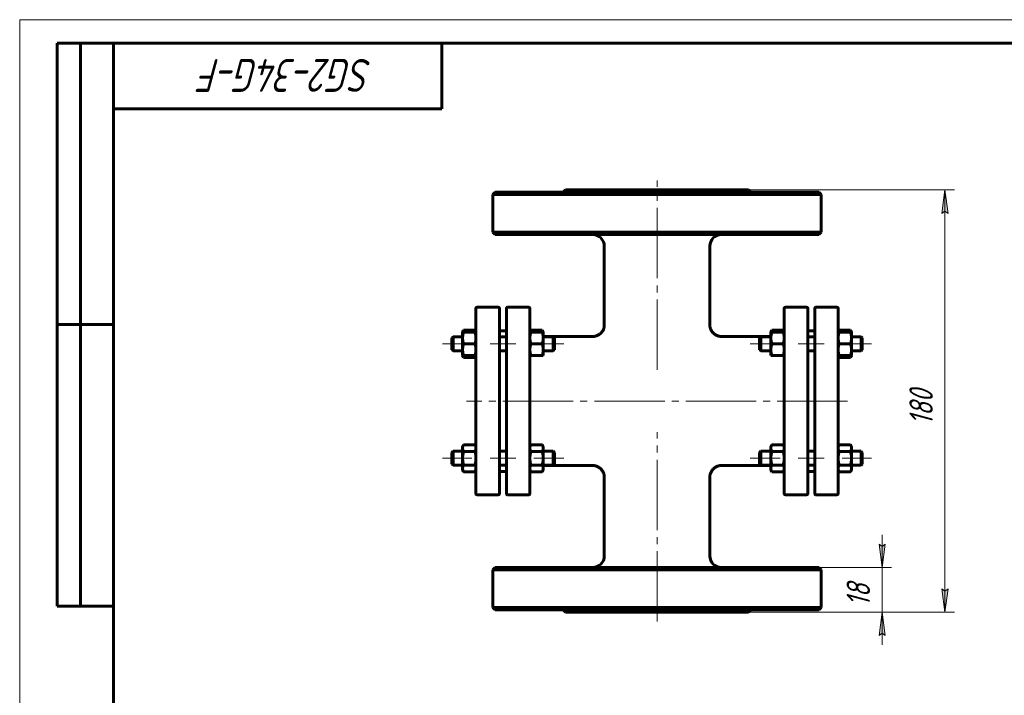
# Model space of a CAD drawing. Header units: millimetres. Extents: x 0 to 420, y 0 to 297.
# Tile 2 of 3: x 0 to 210, y 153 to 297. Entities that reach past the tile are written whole.
import ezdxf

# ---------------------------------------------------------------- set-up
doc = ezdxf.new("R2010")
doc.units = ezdxf.units.MM
for name, pattern in [('K5LT_AXLED', [19.5, 15, -1.5, 1.5, -1.5]), ('K5LT_BASIC', [0]), ('K5LT_THIN', [0])]:
    doc.linetypes.add(name, pattern=pattern)
doc.layers.add('Системный слой', color=7, linetype='Continuous')
doc.layers.add('Системный слой (1)', color=7, linetype='Continuous', true_color=0x6c6c6c)
doc.styles.add('KDIMTEXTSTYLE', font='GOST_AU.SHX', dxfattribs={"width": 0.96, "oblique": 15, "height": 5})
doc.styles.add('KTEXTSTYLE', font='GOST_AU.SHX', dxfattribs={"width": 0.96, "height": 5})
doc.dimstyles.new('KDIMSTYLE (0.50)', dxfattribs={"dimtxt": 5, "dimasz": 1, "dimexe": 2, "dimexo": 0, "dimgap": 1, "dimtad": 1, "dimlfac": 2, "dimtxsty": 'KDIMTEXTSTYLE', "dimsah": 1, "dimcen": 0, "dimdle": 1, "dimadec": 0, "dimazin": 0, "dimtfac": 0.667, "dimtmove": 0, "dimatfit": 3, "dimfxl": 1, "dimtvp": 1, "dimtolj": 1, "dimtzin": 0, "dimarcsym": 0})

# ---------------------------------------------------------------- blocks, each defined once
blk = doc.blocks.new('U0')
at = {"layer": 'Системный слой (1)', "linetype": 'K5LT_BASIC', "lineweight": 60}
for p, q in [((108.91, 230.53), (108.86, 230.4)), ((108.97, 230.65), (108.91, 230.53)), ((109.04, 230.79), (108.97, 230.65))]:
    blk.add_line(p, q, dxfattribs=at)
blk = doc.blocks.new('U1')
at = {"layer": 'Системный слой (1)', "linetype": 'K5LT_BASIC', "lineweight": 60}
for p, q in [((111.51, 230.65), (111.44, 230.79)), ((111.57, 230.53), (111.51, 230.65)), ((111.61, 230.4), (111.57, 230.53))]:
    blk.add_line(p, q, dxfattribs=at)
blk = doc.blocks.new('U2')
at = {"layer": 'Системный слой (1)', "linetype": 'K5LT_BASIC', "lineweight": 60}
for p, q in [((94.51, 225.4), (94.56, 225.28)), ((94.56, 225.28), (94.62, 225.15)), ((94.62, 225.15), (94.69, 225.01))]:
    blk.add_line(p, q, dxfattribs=at)
blk = doc.blocks.new('U3')
at = {"layer": 'Системный слой (1)', "linetype": 'K5LT_BASIC', "lineweight": 60}
for p, q in [((94.56, 230.53), (94.51, 230.4)), ((94.62, 230.65), (94.56, 230.53)), ((94.69, 230.79), (94.62, 230.65))]:
    blk.add_line(p, q, dxfattribs=at)
blk = doc.blocks.new('U4')
at = {"layer": 'Системный слой (1)', "linetype": 'K5LT_BASIC', "lineweight": 60}
for p, q in [((97.09, 225.01), (97.16, 225.15)), ((97.16, 225.15), (97.22, 225.28)), ((97.22, 225.28), (97.26, 225.4))]:
    blk.add_line(p, q, dxfattribs=at)
blk = doc.blocks.new('U5')
at = {"layer": 'Системный слой (1)', "linetype": 'K5LT_BASIC', "lineweight": 60}
for p, q in [((97.16, 230.65), (97.09, 230.79)), ((97.22, 230.53), (97.16, 230.65)), ((97.26, 230.4), (97.22, 230.53))]:
    blk.add_line(p, q, dxfattribs=at)
blk = doc.blocks.new('U6')
at = {"layer": 'Системный слой (1)', "linetype": 'K5LT_BASIC', "lineweight": 60}
for p, q in [((174.66, 230.53), (174.61, 230.4)), ((174.72, 230.65), (174.66, 230.53)), ((174.79, 230.79), (174.72, 230.65))]:
    blk.add_line(p, q, dxfattribs=at)
blk = doc.blocks.new('U7')
at = {"layer": 'Системный слой (1)', "linetype": 'K5LT_BASIC', "lineweight": 60}
for p, q in [((174.61, 225.4), (174.66, 225.28)), ((174.66, 225.28), (174.72, 225.15)), ((174.72, 225.15), (174.79, 225.01))]:
    blk.add_line(p, q, dxfattribs=at)
blk = doc.blocks.new('U8')
at = {"layer": 'Системный слой (1)', "linetype": 'K5LT_BASIC', "lineweight": 60}
for p, q in [((177.19, 225.01), (177.26, 225.15)), ((177.26, 225.15), (177.32, 225.28)), ((177.32, 225.28), (177.36, 225.4))]:
    blk.add_line(p, q, dxfattribs=at)
blk = doc.blocks.new('U9')
at = {"layer": 'Системный слой (1)', "linetype": 'K5LT_BASIC', "lineweight": 60}
for p, q in [((177.26, 230.65), (177.19, 230.79)), ((177.32, 230.53), (177.26, 230.65)), ((177.36, 230.4), (177.32, 230.53))]:
    blk.add_line(p, q, dxfattribs=at)
blk = doc.blocks.new('U10')
at = {"layer": 'Системный слой (1)', "linetype": 'K5LT_BASIC', "lineweight": 60}
for p, q in [((111.66, 201.95), (122.19, 201.95)), ((149.69, 201.95), (160.21, 201.95))]:
    blk.add_line(p, q, dxfattribs=at)
blk = doc.blocks.new('U11')
at = {"layer": 'Системный слой (1)', "linetype": 'K5LT_BASIC', "lineweight": 60}
for p, q in [((160.31, 230.53), (160.26, 230.4)), ((160.37, 230.65), (160.31, 230.53)), ((160.44, 230.79), (160.37, 230.65))]:
    blk.add_line(p, q, dxfattribs=at)
blk = doc.blocks.new('U12')
at = {"layer": 'Системный слой (1)', "linetype": 'K5LT_BASIC', "lineweight": 60}
for p, q in [((162.91, 230.65), (162.84, 230.79)), ((162.97, 230.53), (162.91, 230.65)), ((163.01, 230.4), (162.97, 230.53))]:
    blk.add_line(p, q, dxfattribs=at)
blk = doc.blocks.new('U13')
at = {"layer": 'Системный слой (1)', "linetype": 'K5LT_BASIC', "lineweight": 60}
for p, q in [((111.66, 229.45), (122.19, 229.45)), ((149.69, 229.45), (160.21, 229.45))]:
    blk.add_line(p, q, dxfattribs=at)
blk = doc.blocks.new('D0')
at = {"layer": 'Системный слой (1)'}
for points in [[(198, 255.7), (197.35, 260.7), (196.69, 255.7), (197.35, 256.2)], [(197.35, 170.7), (198, 175.7), (197.35, 175.2), (196.69, 175.7)]]:
    blk.add_hatch(color=256, dxfattribs=at).paths.add_polyline_path(points)
at = {"layer": 'Системный слой (1)', "linetype": 'K5LT_THIN', "lineweight": 18}
for p, q in [((135.94, 260.7), (199.35, 260.7)), ((196.69, 255.7), (197.35, 260.7)), ((197.35, 260.7), (198, 255.7)), ((197.35, 256.2), (196.69, 255.7)), ((198, 255.7), (197.35, 256.2)), ((197.35, 170.7), (196.69, 175.7)), ((196.69, 175.7), (197.35, 175.2)), ((197.35, 175.2), (198, 175.7)), ((198, 175.7), (197.35, 170.7)), ((135.94, 170.7), (199.35, 170.7))]:
    blk.add_line(p, q, dxfattribs=at)
blk.add_wipeout([(196.35, 210.56), (188.96, 210.56), (188.96, 220.44), (196.35, 220.44)]).dxf.layer = 'Системный слой (1)'
blk.add_line((197.35, 260.7), (197.35, 170.7), dxfattribs=at)
at = {"layer": 'Системный слой (1)', "insert": (189.76, 210.56), "char_height": 5, "attachment_point": 1, "rotation": 90, "style": 'KTEXTSTYLE'}
blk.add_mtext('\\H5.0;\\W1.000;\\Q15;\\Q15;\\W0.960;180', dxfattribs=at)
blk = doc.blocks.new('KDIMARROW_01')
at = {"layer": 'Системный слой'}
blk.add_hatch(color=0, dxfattribs=at).paths.add_polyline_path([(-5, -0.66), (0, 0), (-5, 0.66), (-4.5, 0)])
at = {"layer": 'Системный слой', "color": 0, "linetype": 'K5LT_THIN', "lineweight": 18}
for p, q in [((-4.5, 0), (-5, 0.66)), ((-5, 0.66), (0, 0)), ((0, 0), (-5, -0.66)), ((-5, -0.66), (-4.5, 0))]:
    blk.add_line(p, q, dxfattribs=at)
at = {"layer": 'Системный слой (1)', "color": 0, "linetype": 'K5LT_THIN', "lineweight": 18}
blk.add_line((309.85, 215.7), (309.35, 215.7), dxfattribs=at)
blk = doc.blocks.new('D1')
at = {"layer": 'Системный слой (1)'}
for points in [[(183.94, 180.2), (184.6, 185.2), (183.94, 184.7), (183.28, 185.2)], [(184.6, 165.7), (183.94, 170.7), (183.28, 165.7), (183.94, 166.2)]]:
    blk.add_hatch(color=256, dxfattribs=at).paths.add_polyline_path(points)
at = {"layer": 'Системный слой (1)', "linetype": 'K5LT_THIN', "lineweight": 18}
for p, q in [((183.94, 180.2), (183.94, 187.2)), ((183.94, 184.7), (183.28, 185.2)), ((183.28, 185.2), (183.94, 180.2)), ((183.94, 180.2), (184.6, 185.2)), ((184.6, 185.2), (183.94, 184.7)), ((158.56, 180.2), (185.94, 180.2)), ((135.94, 170.7), (185.94, 170.7)), ((183.94, 170.7), (183.28, 165.7)), ((184.6, 165.7), (183.94, 170.7)), ((183.94, 170.7), (183.94, 163.7)), ((183.28, 165.7), (183.94, 166.2)), ((183.94, 166.2), (184.6, 165.7))]:
    blk.add_line(p, q, dxfattribs=at)
blk.add_wipeout([(182.94, 171.9), (175.56, 171.9), (175.56, 178.73), (182.94, 178.73)]).dxf.layer = 'Системный слой (1)'
blk.add_line((183.94, 180.2), (183.94, 170.7), dxfattribs=at)
at = {"layer": 'Системный слой (1)', "insert": (176.36, 171.9), "char_height": 5, "attachment_point": 1, "rotation": 90, "style": 'KTEXTSTYLE'}
blk.add_mtext('\\H5.0;\\W1.000;\\Q15;\\Q15;\\W0.960;18', dxfattribs=at)
blk = doc.blocks.new('U63')
at = {"linetype": 'K5LT_THIN', "lineweight": 18}
for p, q in [((0, 0), (0, 297)), ((0, 297), (420, 297))]:
    blk.add_line(p, q, dxfattribs=at)
at = {"linetype": 'K5LT_BASIC', "lineweight": 60}
for p, q in [((8, 172), (8, 292)), ((20, 292), (8, 292)), ((13, 172), (13, 292)), ((20, 5), (20, 292)), ((20, 292), (415, 292)), ((90, 292), (90, 278)), ((90, 278), (20, 278)), ((20, 232), (8, 232)), ((20, 172), (8, 172))]:
    blk.add_line(p, q, dxfattribs=at)
at = {"insert": (75.26, 281.64), "char_height": 7, "attachment_point": 1, "rotation": 180, "style": 'KTEXTSTYLE'}
blk.add_mtext('\\H5.0;\\W1.000;\\Q15;\\Q15;\\W0.960;\\H7.00;SG2-34G-F', dxfattribs=at)

msp = doc.modelspace()

# ---------------------------------------------------------------- linework, layer by layer
at = {"layer": 'Системный слой (1)', "linetype": 'K5LT_BASIC', "lineweight": 60}
for p, q in [((116.439, 260.7041), (115.939, 260.2041)), ((116.439, 260.7041), (155.439, 260.7041)), ((155.439, 260.7041), (155.939, 260.2041)), ((101.439, 260.2041), (100.939, 259.7041)), ((100.939, 259.7041), (170.939, 259.7041)), ((100.939, 251.7041), (100.939, 259.7041)), ((170.439, 260.2041), (101.439, 260.2041)), ((170.439, 260.2041), (170.939, 259.7041)), ((170.939, 251.7041), (170.939, 259.7041)), ((101.439, 251.2041), (100.939, 251.7041)), ((170.939, 251.7041), (100.939, 251.7041)), ((101.439, 251.2041), (170.439, 251.2041)), ((170.439, 251.2041), (170.939, 251.7041)), ((124.6897, 231.9532), (124.689, 248.7041)), ((147.1886, 231.9531), (147.189, 248.7041)), ((97.314, 229.6694), (97.314, 235.4541)), ((97.564, 235.7041), (102.064, 235.7041)), ((102.314, 235.4541), (102.314, 195.9541)), ((103.814, 195.9541), (103.814, 235.4541)), ((108.564, 235.7041), (104.064, 235.7041)), ((108.814, 235.4541), (108.814, 229.6694)), ((163.064, 235.4541), (163.064, 229.6694)), ((167.814, 235.7041), (163.314, 235.7041)), ((168.064, 195.9541), (168.064, 235.4541)), ((169.564, 235.4541), (169.564, 195.9541)), ((169.814, 235.7041), (174.314, 235.7041)), ((174.564, 229.6694), (174.564, 235.4541)), ((147.1882, 231.9532), (147.1882, 231.9532)), ((92.189, 229.1517), (92.439, 229.4017)), ((92.189, 226.6517), (92.189, 229.1517)), ((92.439, 229.4017), (92.439, 226.4017)), ((92.439, 229.4017), (94.464, 229.4017)), ((94.464, 230.4017), (94.6873, 230.7884)), ((94.464, 229.1517), (94.464, 230.4017)), ((94.464, 230.4017), (94.6873, 230.4017)), ((94.464, 226.6517), (94.464, 229.1517)), ((94.6873, 230.7884), (97.0907, 230.7884)), ((94.6873, 230.4017), (97.0907, 230.4017)), ((97.314, 230.4017), (97.0907, 230.7884)), ((97.0907, 230.4017), (97.314, 230.4017)), ((97.314, 201.7387), (97.314, 229.6694)), ((102.314, 230.7041), (103.814, 230.7041)), ((102.314, 229.4017), (103.814, 229.4017)), ((108.814, 230.4017), (109.0373, 230.7884)), ((108.814, 230.4017), (109.0373, 230.4017)), ((108.814, 229.6694), (108.814, 201.7387)), ((109.0373, 230.7884), (111.4407, 230.7884)), ((109.0373, 230.4017), (111.4407, 230.4017)), ((111.664, 230.4017), (111.4407, 230.7884)), ((111.4407, 230.4017), (111.664, 230.4017)), ((111.664, 230.4017), (111.664, 229.1517)), ((111.664, 229.4017), (113.814, 229.4017)), ((111.664, 229.1517), (111.664, 226.6517)), ((114.064, 229.1517), (113.814, 229.4017)), ((113.814, 226.4017), (113.814, 229.4017)), ((114.064, 229.1517), (114.064, 226.6517)), ((122.1898, 229.4533), (122.1899, 229.4533)), ((149.6881, 229.4533), (149.6881, 229.4533)), ((157.814, 229.1517), (158.064, 229.4017)), ((157.814, 229.1517), (157.814, 226.6517)), ((158.064, 226.4017), (158.064, 229.4017)), ((158.064, 229.4017), (160.214, 229.4017)), ((160.214, 230.4017), (160.4373, 230.7884)), ((160.214, 229.1517), (160.214, 230.4017)), ((160.214, 230.4017), (160.4373, 230.4017)), ((160.214, 226.6517), (160.214, 229.1517)), ((160.4373, 230.7884), (162.8407, 230.7884)), ((160.4373, 230.4017), (162.8407, 230.4017)), ((163.064, 230.4017), (162.8407, 230.7884)), ((162.8407, 230.4017), (163.064, 230.4017)), ((163.064, 229.6694), (163.064, 201.7387)), ((168.064, 230.7041), (169.564, 230.7041)), ((168.064, 229.4017), (169.564, 229.4017)), ((174.564, 230.4017), (174.7873, 230.7884)), ((174.564, 230.4017), (174.7873, 230.4017)), ((174.564, 201.7387), (174.564, 229.6694)), ((174.7873, 230.7884), (177.1907, 230.7884)), ((174.7873, 230.4017), (177.1907, 230.4017)), ((177.414, 230.4017), (177.1907, 230.7884)), ((177.1907, 230.4017), (177.414, 230.4017)), ((177.414, 230.4017), (177.414, 229.1517)), ((177.414, 229.4017), (179.439, 229.4017)), ((177.414, 229.1517), (177.414, 226.6517)), ((179.439, 229.4017), (179.439, 226.4017)), ((179.689, 229.1517), (179.439, 229.4017)), ((179.689, 226.6517), (179.689, 229.1517)), ((94.6873, 227.9017), (97.0907, 227.9017)), ((109.0373, 227.9017), (111.4407, 227.9017)), ((160.4373, 227.9017), (162.8407, 227.9017)), ((174.7873, 227.9017), (177.1907, 227.9017)), ((92.189, 226.6517), (92.439, 226.4017)), ((92.439, 226.4017), (94.464, 226.4017)), ((94.464, 225.4017), (94.464, 226.6517)), ((94.6873, 225.4017), (94.464, 225.4017)), ((94.464, 225.4017), (94.6873, 225.0149)), ((94.6873, 225.4017), (97.0907, 225.4017)), ((94.6873, 225.0149), (97.0907, 225.0149)), ((97.314, 225.4017), (97.0907, 225.4017)), ((97.314, 225.4017), (97.0907, 225.0149)), ((102.314, 226.4017), (103.814, 226.4017)), ((109.0373, 225.4017), (108.814, 225.4017)), ((109.0373, 225.4017), (111.4407, 225.4017)), ((111.664, 225.4017), (111.4407, 225.4017)), ((111.664, 226.6517), (111.664, 225.4017)), ((111.664, 226.4017), (113.814, 226.4017)), ((114.064, 226.6517), (113.814, 226.4017)), ((157.814, 226.6517), (158.064, 226.4017)), ((158.064, 226.4017), (160.214, 226.4017)), ((160.214, 225.4017), (160.214, 226.6517)), ((160.4373, 225.4017), (160.214, 225.4017)), ((160.4373, 225.4017), (162.8407, 225.4017)), ((163.064, 225.4017), (162.8407, 225.4017)), ((168.064, 226.4017), (169.564, 226.4017)), ((174.564, 225.4017), (174.7873, 225.0149)), ((174.7873, 225.4017), (174.564, 225.4017)), ((174.7873, 225.4017), (177.1907, 225.4017)), ((174.7873, 225.0149), (177.1907, 225.0149)), ((177.414, 225.4017), (177.1907, 225.0149)), ((177.414, 225.4017), (177.1907, 225.4017)), ((177.414, 226.6517), (177.414, 225.4017)), ((177.414, 226.4017), (179.439, 226.4017)), ((179.689, 226.6517), (179.439, 226.4017)), ((94.464, 206.0065), (94.6873, 206.3932)), ((94.464, 205.6715), (94.464, 206.0065)), ((94.6873, 206.3932), (97.0907, 206.3932)), ((97.314, 206.0065), (97.0907, 206.3932)), ((108.814, 206.0065), (109.0373, 206.3932)), ((109.0373, 206.3932), (111.4407, 206.3932)), ((111.664, 206.0065), (111.4407, 206.3932)), ((111.664, 206.0065), (111.664, 205.6715)), ((160.214, 206.0065), (160.4373, 206.3932)), ((160.214, 205.6715), (160.214, 206.0065)), ((160.4373, 206.3932), (162.8407, 206.3932)), ((163.064, 206.0065), (162.8407, 206.3932)), ((174.564, 206.0065), (174.7873, 206.3932)), ((174.7873, 206.3932), (177.1907, 206.3932)), ((177.414, 206.0065), (177.1907, 206.3932)), ((177.414, 206.0065), (177.414, 205.6715)), ((92.189, 204.7565), (92.439, 205.0065)), ((92.189, 202.2565), (92.189, 204.7565)), ((92.439, 205.0065), (92.439, 202.0065)), ((92.439, 205.0065), (94.464, 205.0065)), ((94.464, 203.5065), (94.464, 205.6715)), ((94.6873, 204.9499), (97.0907, 204.9499)), ((102.314, 205.0065), (103.814, 205.0065)), ((109.0373, 204.9499), (111.4407, 204.9499)), ((111.664, 205.6715), (111.664, 203.5065)), ((111.664, 205.0065), (113.814, 205.0065)), ((114.064, 204.7565), (113.814, 205.0065)), ((113.814, 202.0065), (113.814, 205.0065)), ((114.064, 204.7565), (114.064, 202.2565)), ((157.814, 204.7565), (158.064, 205.0065)), ((157.814, 204.7565), (157.814, 202.2565)), ((158.064, 205.0065), (160.214, 205.0065)), ((158.064, 202.0065), (158.064, 205.0065)), ((160.214, 203.5065), (160.214, 205.6715)), ((160.4373, 204.9499), (162.8407, 204.9499)), ((168.064, 205.0065), (169.564, 205.0065)), ((174.7873, 204.9499), (177.1907, 204.9499)), ((177.414, 205.6715), (177.414, 203.5065)), ((177.414, 205.0065), (179.439, 205.0065)), ((179.439, 205.0065), (179.439, 202.0065)), ((179.689, 204.7565), (179.439, 205.0065)), ((179.689, 202.2565), (179.689, 204.7565)), ((92.189, 202.2565), (92.439, 202.0065)), ((92.439, 202.0065), (94.464, 202.0065)), ((94.464, 201.3414), (94.464, 203.5065)), ((94.6873, 202.0631), (97.0907, 202.0631)), ((97.314, 195.9541), (97.314, 201.7387)), ((102.314, 202.0065), (103.814, 202.0065)), ((108.814, 201.7387), (108.814, 195.9541)), ((109.0373, 202.0631), (111.4407, 202.0631)), ((111.664, 203.5065), (111.664, 201.3414)), ((111.664, 202.0065), (113.814, 202.0065)), ((114.064, 202.2565), (113.814, 202.0065)), ((122.1893, 201.9544), (122.1893, 201.9544)), ((149.6886, 201.9544), (149.6886, 201.9544)), ((157.814, 202.2565), (158.064, 202.0065)), ((158.064, 202.0065), (160.214, 202.0065)), ((160.214, 201.3414), (160.214, 203.5065)), ((160.4373, 202.0631), (162.8407, 202.0631)), ((163.064, 201.7387), (163.064, 195.9541)), ((168.064, 202.0065), (169.564, 202.0065)), ((174.564, 195.9541), (174.564, 201.7387)), ((174.7873, 202.0631), (177.1907, 202.0631)), ((177.414, 203.5065), (177.414, 201.3414)), ((177.414, 202.0065), (179.439, 202.0065)), ((179.689, 202.2565), (179.439, 202.0065)), ((94.464, 201.0065), (94.464, 201.3414)), ((94.464, 201.0065), (94.6873, 200.6197)), ((94.6873, 200.6197), (97.0907, 200.6197)), ((97.314, 201.0065), (97.0907, 200.6197)), ((102.314, 200.7041), (103.814, 200.7041)), ((108.814, 201.0065), (109.0373, 200.6197)), ((109.0373, 200.6197), (111.4407, 200.6197)), ((111.664, 201.0065), (111.4407, 200.6197)), ((111.664, 201.3414), (111.664, 201.0065)), ((160.214, 201.0065), (160.214, 201.3414)), ((160.214, 201.0065), (160.4373, 200.6197)), ((160.4373, 200.6197), (162.8407, 200.6197)), ((163.064, 201.0065), (162.8407, 200.6197)), ((168.064, 200.7041), (169.564, 200.7041)), ((174.564, 201.0065), (174.7873, 200.6197)), ((174.7873, 200.6197), (177.1907, 200.6197)), ((177.414, 201.0065), (177.1907, 200.6197)), ((177.414, 201.3414), (177.414, 201.0065)), ((124.689, 182.7041), (124.6893, 199.4545)), ((147.1887, 199.4545), (147.1887, 199.4545)), ((147.189, 182.7041), (147.1888, 199.4545)), ((97.564, 195.7041), (102.064, 195.7041)), ((108.564, 195.7041), (104.064, 195.7041)), ((167.814, 195.7041), (163.314, 195.7041)), ((169.814, 195.7041), (174.314, 195.7041)), ((101.439, 180.2041), (100.939, 179.7041)), ((100.939, 171.7041), (100.939, 179.7041)), ((100.939, 179.7041), (170.939, 179.7041)), ((170.439, 180.2041), (101.439, 180.2041)), ((170.439, 180.2041), (170.939, 179.7041)), ((170.939, 171.7041), (170.939, 179.7041)), ((101.439, 171.2041), (100.939, 171.7041)), ((170.939, 171.7041), (100.939, 171.7041)), ((101.439, 171.2041), (170.439, 171.2041)), ((116.439, 170.7041), (115.939, 171.2041)), ((116.439, 170.7041), (155.439, 170.7041)), ((155.439, 170.7041), (155.939, 171.2041)), ((170.439, 171.2041), (170.939, 171.7041))]:
    msp.add_line(p, q, dxfattribs=at)
at = {"layer": 'Системный слой (1)', "linetype": 'K5LT_AXLED', "lineweight": 18}
for p, q in [((96.464, 227.9017), (90.189, 227.9017)), ((105.814, 227.9017), (100.314, 227.9017)), ((116.064, 227.9017), (109.664, 227.9017)), ((96.464, 203.5065), (90.189, 203.5065)), ((105.814, 203.5065), (100.314, 203.5065)), ((116.064, 203.5065), (109.664, 203.5065))]:
    msp.add_line(p, q, dxfattribs=at)
at = {"layer": 'Системный слой (1)', "linetype": 'K5LT_BASIC', "lineweight": 60}
for centre, radius, start, end in [((122.189, 248.7041), 2.5, 0, 90), ((149.689, 248.7041), 2.5, 90, 180), ((97.564, 235.4541), 0.25, 90, 180), ((102.064, 235.4541), 0.25, 0, 90), ((104.064, 235.4541), 0.25, 90, 180), ((108.564, 235.4541), 0.25, 0, 90), ((163.314, 235.4541), 0.25, 90, 180), ((167.814, 235.4541), 0.25, 0, 90), ((169.814, 235.4541), 0.25, 90, 180), ((174.314, 235.4541), 0.25, 0, 90), ((109.814, 230.4541), 1, 180, 183.004135), ((162.064, 230.4541), 1, 356.995865, 0), ((109.814, 200.9541), 1, 177.121264, 180), ((162.064, 200.9541), 1, 0, 2.878736), ((97.564, 195.9541), 0.25, 180, 270), ((102.064, 195.9541), 0.25, 270, 0), ((104.064, 195.9541), 0.25, 180, 270), ((108.564, 195.9541), 0.25, 270, 0), ((163.314, 195.9541), 0.25, 180, 270), ((167.814, 195.9541), 0.25, 270, 0), ((169.814, 195.9541), 0.25, 180, 270), ((174.314, 195.9541), 0.25, 270, 0), ((122.189, 182.7041), 2.5, 270, 0), ((149.689, 182.7041), 2.5, 180, 270)]:
    msp.add_arc(centre, radius, start, end, dxfattribs=at)
for points, knots in [([(124.6897, 231.9532), (124.6897, 231.9524), (124.6897, 231.9516), (124.6897, 231.9497), (124.6897, 231.9486), (124.6897, 231.9455), (124.6897, 231.9435), (124.6896, 231.9376), (124.6896, 231.9337), (124.6895, 231.9223), (124.6894, 231.9148), (124.689, 231.8925), (124.6885, 231.8778), (124.6869, 231.8344), (124.6854, 231.8058), (124.6793, 231.7214), (124.6734, 231.6658), (124.6506, 231.5027), (124.6286, 231.3959), (124.5707, 231.1856), (124.5348, 231.0822), (124.4505, 230.8824), (124.4022, 230.7861), (124.2933, 230.5999), (124.2327, 230.5101), (124.0997, 230.3381), (124.0271, 230.2559), (123.8728, 230.1027), (123.7911, 230.0315), (123.6222, 229.9031), (123.5353, 229.8454), (123.3491, 229.7377), (123.2492, 229.6884), (123.0427, 229.6028), (122.936, 229.5666), (122.7193, 229.5088), (122.6092, 229.4871), (122.396, 229.4599), (122.293, 229.4533), (122.1898, 229.4533)], [0, 0, 0, 0, 0.01125435, 0.01125435, 0.02813586, 0.02813586, 0.05908531, 0.05908531, 0.11817063, 0.11817063, 0.23352767, 0.23352767, 0.45861458, 0.45861458, 0.89753409, 0.89753409, 1.75286451, 1.75286451, 3.41610242, 3.41610242, 5.08600319, 5.08600319, 6.72987297, 6.72987297, 8.38227993, 8.38227993, 10.05362707, 10.05362707, 11.70592271, 11.70592271, 13.29669371, 13.29669371, 14.99445878, 14.99445878, 16.71348828, 16.71348828, 18.4224436, 18.4224436, 19.99929669, 19.99929669, 19.99929669, 19.99929669]), ([(147.1882, 231.9532), (147.1882, 231.9524), (147.1882, 231.9516), (147.1882, 231.9497), (147.1882, 231.9486), (147.1882, 231.9455), (147.1883, 231.9435), (147.1883, 231.9376), (147.1883, 231.9337), (147.1884, 231.9223), (147.1885, 231.9148), (147.189, 231.8925), (147.1894, 231.8778), (147.191, 231.8344), (147.1925, 231.8058), (147.1986, 231.7214), (147.2045, 231.6658), (147.2273, 231.5027), (147.2493, 231.3959), (147.3072, 231.1856), (147.3431, 231.0822), (147.4274, 230.8824), (147.4757, 230.7861), (147.5846, 230.5999), (147.6452, 230.5101), (147.7783, 230.3381), (147.8508, 230.2559), (148.0051, 230.1027), (148.0868, 230.0315), (148.2557, 229.9031), (148.3426, 229.8454), (148.5289, 229.7377), (148.6287, 229.6884), (148.8352, 229.6028), (148.9419, 229.5666), (149.1587, 229.5088), (149.2687, 229.4871), (149.4819, 229.4599), (149.5849, 229.4533), (149.6881, 229.4533)], [0, 0, 0, 0, 0.01125435, 0.01125435, 0.02813586, 0.02813586, 0.05908531, 0.05908531, 0.11817063, 0.11817063, 0.23352767, 0.23352767, 0.45861458, 0.45861458, 0.89753408, 0.89753408, 1.75286451, 1.75286451, 3.41610242, 3.41610242, 5.08600319, 5.08600319, 6.72987297, 6.72987297, 8.38227992, 8.38227992, 10.05362707, 10.05362707, 11.7059227, 11.7059227, 13.2966937, 13.2966937, 14.99445877, 14.99445877, 16.71348827, 16.71348827, 18.42244359, 18.42244359, 19.99929669, 19.99929669, 19.99929669, 19.99929669]), ([(124.6893, 199.4545), (124.6892, 199.4552), (124.6892, 199.4561), (124.6892, 199.4579), (124.6892, 199.459), (124.6892, 199.4622), (124.6892, 199.4642), (124.6892, 199.4701), (124.6892, 199.4739), (124.6891, 199.4853), (124.689, 199.4929), (124.6885, 199.5151), (124.6881, 199.5298), (124.6865, 199.5732), (124.685, 199.6019), (124.679, 199.6863), (124.6731, 199.7419), (124.6503, 199.9051), (124.6283, 200.0118), (124.5705, 200.2221), (124.5346, 200.3256), (124.4504, 200.5254), (124.4021, 200.6217), (124.2933, 200.8079), (124.2327, 200.8976), (124.0997, 201.0696), (124.0272, 201.1518), (123.8817, 201.2963), (123.8098, 201.3599), (123.6527, 201.4832), (123.5668, 201.5421), (123.3826, 201.6523), (123.2838, 201.7029), (123.0789, 201.7915), (122.9728, 201.8293), (122.7569, 201.8904), (122.647, 201.9138), (122.4212, 201.9461), (122.3053, 201.9545), (122.1893, 201.9544)], [0, 0, 0, 0, 0.01125513, 0.01125513, 0.02813784, 0.02813784, 0.05908946, 0.05908946, 0.11817891, 0.11817891, 0.23354404, 0.23354404, 0.45864674, 0.45864674, 0.89759702, 0.89759702, 1.75298742, 1.75298742, 3.41622634, 3.41622634, 5.0859343, 5.0859343, 6.72924532, 6.72924532, 8.38089635, 8.38089635, 10.05131734, 10.05131734, 11.5154446, 11.5154446, 13.10334685, 13.10334685, 14.79600296, 14.79600296, 16.51377956, 16.51377956, 18.22581588, 18.22581588, 19.99929658, 19.99929658, 19.99929658, 19.99929658]), ([(147.1887, 199.4545), (147.1887, 199.4552), (147.1887, 199.4561), (147.1887, 199.4579), (147.1887, 199.459), (147.1887, 199.4622), (147.1887, 199.4642), (147.1887, 199.4701), (147.1887, 199.4739), (147.1889, 199.4853), (147.189, 199.4929), (147.1894, 199.5151), (147.1898, 199.5298), (147.1914, 199.5732), (147.1929, 199.6019), (147.199, 199.6863), (147.2048, 199.7419), (147.2276, 199.9051), (147.2496, 200.0118), (147.3075, 200.2221), (147.3433, 200.3256), (147.4275, 200.5254), (147.4758, 200.6217), (147.5847, 200.8079), (147.6452, 200.8976), (147.7782, 201.0696), (147.8507, 201.1518), (147.9962, 201.2963), (148.0681, 201.3599), (148.2253, 201.4832), (148.3111, 201.5421), (148.4953, 201.6523), (148.5941, 201.7029), (148.799, 201.7915), (148.9051, 201.8293), (149.1211, 201.8904), (149.2309, 201.9138), (149.4567, 201.9461), (149.5726, 201.9545), (149.6886, 201.9544)], [0, 0, 0, 0, 0.01125513, 0.01125513, 0.02813784, 0.02813784, 0.05908946, 0.05908946, 0.11817891, 0.11817891, 0.23354404, 0.23354404, 0.45864674, 0.45864674, 0.89759702, 0.89759702, 1.75298742, 1.75298742, 3.41622635, 3.41622635, 5.08593431, 5.08593431, 6.72924533, 6.72924533, 8.38089637, 8.38089637, 10.05131736, 10.05131736, 11.51544458, 11.51544458, 13.10334684, 13.10334684, 14.79600295, 14.79600295, 16.51377955, 16.51377955, 18.22581588, 18.22581588, 19.99929658, 19.99929658, 19.99929658, 19.99929658])]:
    msp.add_open_spline(points, degree=3, knots=knots, dxfattribs=at)
for points in [[(94.6873, 230.4017), (94.464, 229.7318), (94.464, 229.1517)], [(94.464, 229.1517), (94.464, 228.5715), (94.6873, 227.9017)], [(97.314, 229.1517), (97.314, 229.7318), (97.0907, 230.4017)], [(97.0907, 227.9017), (97.314, 228.5715), (97.314, 229.1517)], [(109.0373, 230.4017), (108.814, 229.7318), (108.814, 229.1517)], [(108.814, 229.1517), (108.814, 228.5715), (109.0373, 227.9017)], [(111.664, 229.1517), (111.664, 229.7318), (111.4407, 230.4017)], [(111.4407, 227.9017), (111.664, 228.5715), (111.664, 229.1517)], [(160.4373, 230.4017), (160.214, 229.7318), (160.214, 229.1517)], [(160.214, 229.1517), (160.214, 228.5715), (160.4373, 227.9017)], [(163.064, 229.1517), (163.064, 229.7318), (162.8407, 230.4017)], [(162.8407, 227.9017), (163.064, 228.5715), (163.064, 229.1517)], [(174.7873, 230.4017), (174.564, 229.7318), (174.564, 229.1517)], [(174.564, 229.1517), (174.564, 228.5715), (174.7873, 227.9017)], [(177.414, 229.1517), (177.414, 229.7318), (177.1907, 230.4017)], [(177.1907, 227.9017), (177.414, 228.5715), (177.414, 229.1517)], [(94.6873, 227.9017), (94.464, 227.2318), (94.464, 226.6517)], [(97.314, 226.6517), (97.314, 227.2318), (97.0907, 227.9017)], [(109.0373, 227.9017), (108.814, 227.2318), (108.814, 226.6517)], [(111.664, 226.6517), (111.664, 227.2318), (111.4407, 227.9017)], [(160.4373, 227.9017), (160.214, 227.2318), (160.214, 226.6517)], [(163.064, 226.6517), (163.064, 227.2318), (162.8407, 227.9017)], [(174.7873, 227.9017), (174.564, 227.2318), (174.564, 226.6517)], [(177.414, 226.6517), (177.414, 227.2318), (177.1907, 227.9017)], [(94.464, 226.6517), (94.464, 226.0715), (94.6873, 225.4017)], [(97.0907, 225.4017), (97.314, 226.0715), (97.314, 226.6517)], [(108.814, 226.6517), (108.814, 226.0715), (109.0373, 225.4017)], [(111.4407, 225.4017), (111.664, 226.0715), (111.664, 226.6517)], [(160.214, 226.6517), (160.214, 226.0715), (160.4373, 225.4017)], [(162.8407, 225.4017), (163.064, 226.0715), (163.064, 226.6517)], [(174.564, 226.6517), (174.564, 226.0715), (174.7873, 225.4017)], [(177.1907, 225.4017), (177.414, 226.0715), (177.414, 226.6517)], [(94.6873, 206.3932), (94.464, 206.0065), (94.464, 205.6715)], [(97.314, 205.6715), (97.314, 206.0065), (97.0907, 206.3932)], [(109.0373, 206.3932), (108.814, 206.0065), (108.814, 205.6715)], [(111.664, 205.6715), (111.664, 206.0065), (111.4407, 206.3932)], [(160.4373, 206.3932), (160.214, 206.0065), (160.214, 205.6715)], [(163.064, 205.6715), (163.064, 206.0065), (162.8407, 206.3932)], [(174.7873, 206.3932), (174.564, 206.0065), (174.564, 205.6715)], [(177.414, 205.6715), (177.414, 206.0065), (177.1907, 206.3932)], [(94.464, 205.6715), (94.464, 205.3366), (94.6873, 204.9499)], [(94.6873, 204.9499), (94.464, 204.1764), (94.464, 203.5065)], [(97.0907, 204.9499), (97.314, 205.3366), (97.314, 205.6715)], [(97.314, 203.5065), (97.314, 204.1764), (97.0907, 204.9499)], [(108.814, 205.6715), (108.814, 205.3366), (109.0373, 204.9499)], [(109.0373, 204.9499), (108.814, 204.1764), (108.814, 203.5065)], [(111.4407, 204.9499), (111.664, 205.3366), (111.664, 205.6715)], [(111.664, 203.5065), (111.664, 204.1764), (111.4407, 204.9499)], [(160.214, 205.6715), (160.214, 205.3366), (160.4373, 204.9499)], [(160.4373, 204.9499), (160.214, 204.1764), (160.214, 203.5065)], [(162.8407, 204.9499), (163.064, 205.3366), (163.064, 205.6715)], [(163.064, 203.5065), (163.064, 204.1764), (162.8407, 204.9499)], [(174.564, 205.6715), (174.564, 205.3366), (174.7873, 204.9499)], [(174.7873, 204.9499), (174.564, 204.1764), (174.564, 203.5065)], [(177.1907, 204.9499), (177.414, 205.3366), (177.414, 205.6715)], [(177.414, 203.5065), (177.414, 204.1764), (177.1907, 204.9499)], [(94.464, 203.5065), (94.464, 202.8366), (94.6873, 202.0631)], [(94.6873, 202.0631), (94.464, 201.6764), (94.464, 201.3414)], [(97.0907, 202.0631), (97.314, 202.8366), (97.314, 203.5065)], [(97.314, 201.3414), (97.314, 201.6764), (97.0907, 202.0631)], [(108.814, 203.5065), (108.814, 202.8366), (109.0373, 202.0631)], [(109.0373, 202.0631), (108.814, 201.6764), (108.814, 201.3414)], [(111.4407, 202.0631), (111.664, 202.8366), (111.664, 203.5065)], [(111.664, 201.3414), (111.664, 201.6764), (111.4407, 202.0631)], [(160.214, 203.5065), (160.214, 202.8366), (160.4373, 202.0631)], [(160.4373, 202.0631), (160.214, 201.6764), (160.214, 201.3414)], [(162.8407, 202.0631), (163.064, 202.8366), (163.064, 203.5065)], [(163.064, 201.3414), (163.064, 201.6764), (162.8407, 202.0631)], [(174.564, 203.5065), (174.564, 202.8366), (174.7873, 202.0631)], [(174.7873, 202.0631), (174.564, 201.6764), (174.564, 201.3414)], [(177.1907, 202.0631), (177.414, 202.8366), (177.414, 203.5065)], [(177.414, 201.3414), (177.414, 201.6764), (177.1907, 202.0631)], [(94.464, 201.3414), (94.464, 201.0065), (94.6873, 200.6197)], [(97.0907, 200.6197), (97.314, 201.0065), (97.314, 201.3414)], [(108.814, 201.3414), (108.814, 201.0065), (109.0373, 200.6197)], [(111.4407, 200.6197), (111.664, 201.0065), (111.664, 201.3414)], [(160.214, 201.3414), (160.214, 201.0065), (160.4373, 200.6197)], [(162.8407, 200.6197), (163.064, 201.0065), (163.064, 201.3414)], [(174.564, 201.3414), (174.564, 201.0065), (174.7873, 200.6197)], [(177.1907, 200.6197), (177.414, 201.0065), (177.414, 201.3414)]]:
    msp.add_rational_spline(points, [1, 1.0379548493, 1], degree=2, dxfattribs=at)

# ---------------------------------------------------------------- block references
at = {"layer": 'Системный слой (1)'}
for name in ['U3', 'U5', 'U0', 'U1', 'U13', 'U11', 'U12', 'U6', 'U9', 'U2', 'U4', 'U7', 'U8', 'U10']:
    msp.add_blockref(name, (0, 0), dxfattribs=at)

# ---------------------------------------------------------------- next in the draw order: dimensions: what is measured, and where the dimension line sits
dim = msp.add_linear_dim(base=(197.3459, 260.7041), p1=(135.939, 170.7041), p2=(135.939, 260.7041), angle=90, dimstyle='KDIMSTYLE (0.50)', override={"dimexo": 0, "dimpost": '\\H5.0;\\W0.960;\\Q15;<>', "dimblk1": 'KDIMARROW_01', "dimblk2": 'KDIMARROW_01', "dimse1": 0, "dimse2": 0, "dimtol": 1, "dimtp": 0, "dimtm": 0, "dimtdec": 5, "dimtolj": 1}, dxfattribs=at)
dim.commit()
dim.dimension.update_dxf_attribs({"geometry": 'D0', "text_midpoint": (197.3459, 215.7041), "dimtype": 160})

# ---------------------------------------------------------------- next in the draw order: linework, layer by layer
at = {"layer": 'Системный слой (1)', "linetype": 'K5LT_AXLED', "lineweight": 18}
for p, q in [((135.939, 222.3643), (135.939, 262.7041)), ((162.214, 227.9017), (155.814, 227.9017)), ((171.564, 227.9017), (166.064, 227.9017)), ((181.689, 227.9017), (175.414, 227.9017)), ((176.564, 215.7041), (95.314, 215.7041)), ((162.214, 203.5065), (155.814, 203.5065)), ((171.564, 203.5065), (166.064, 203.5065)), ((181.689, 203.5065), (175.414, 203.5065))]:
    msp.add_line(p, q, dxfattribs=at)

# ---------------------------------------------------------------- next in the draw order: dimensions: what is measured, and where the dimension line sits
at = {"layer": 'Системный слой (1)'}
dim = msp.add_linear_dim(base=(183.9425, 180.2041), p1=(135.939, 170.7041), p2=(158.5635, 180.2041), angle=90, text='\\H5.0;\\W0.960;\\Q15;\\H5.0;\\W0.960;\\Q15;\\Q15;18', dimstyle='KDIMSTYLE (0.50)', override={"dimexo": 0, "dimblk1": 'KDIMARROW_01', "dimblk2": 'KDIMARROW_01', "dimse1": 0, "dimse2": 0, "dimtolj": 1}, dxfattribs=at)
dim.commit()
dim.dimension.update_dxf_attribs({"geometry": 'D1', "text_midpoint": (183.9425, 175.4541), "dimtype": 160})

# ---------------------------------------------------------------- next in the draw order: linework, layer by layer
at = {"layer": 'Системный слой (1)', "linetype": 'K5LT_AXLED', "lineweight": 18}
msp.add_line((135.939, 168.7041), (135.939, 209.0438), dxfattribs=at)

# ---------------------------------------------------------------- next in the draw order: block references
msp.add_blockref('U63', (0, 0))

doc.saveas('drawing.dxf')
